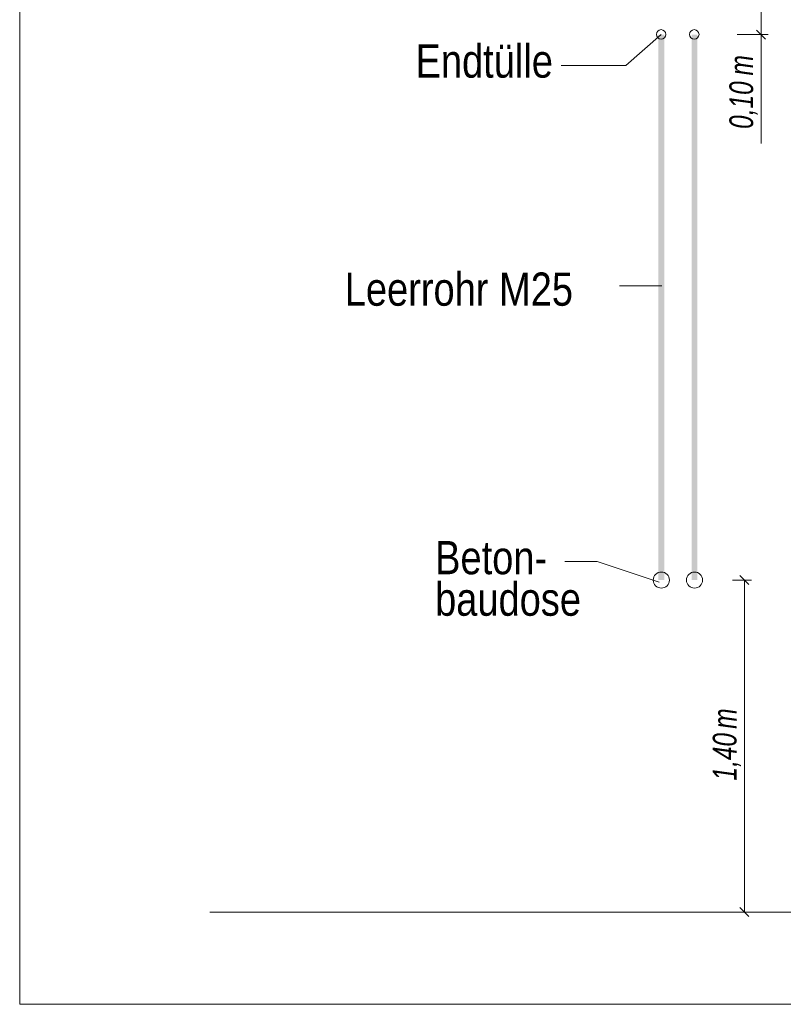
# Model space of a CAD drawing. Extents: x -500 to 300, y 62 to 1162.
# Tile 77 of 256: x 124 to 156, y 762 to 803. Entities that reach past the tile are written whole.
import ezdxf
from ezdxf.lldxf.tags import DXFTag

# ---------------------------------------------------------------- set-up
doc = ezdxf.new("R2010")
doc.units = 0
doc.layers.get('0').update_dxf_attribs({"lineweight": 13})
for name, color, linetype, lineweight, true_color in [('E_Aussparung Bemaßung-A06G93S68I', 5, 'Continuous', 9, 0x0000ff), ('E_Betonbaudose', 1, 'Continuous', 13, 0xff0000), ('E_Detail_Beschriftung', 7, 'Continuous', 13, 0x009900)]:
    doc.layers.add(name, color=color, linetype=linetype, lineweight=lineweight, true_color=true_color)
doc.layers.add('E_Detail_Linie_Text_Bem', color=7, linetype='Continuous', lineweight=13)
doc.styles.get("Standard").update_dxf_attribs({"font": 'ARIALN.TTF'})
tags = doc.linetypes.add('fein_strichliert-A06G93S58I', pattern=[4, 1, -2, 1]).pattern_tags.tags
tags[8:9] = [DXFTag(74, 4), DXFTag(75, 0), DXFTag(340, '0'), DXFTag(46, 0.0), DXFTag(50, 0.0), DXFTag(44, 0.0), DXFTag(45, 0.0)]
tags[6:7] = [DXFTag(74, 4), DXFTag(75, 0), DXFTag(340, '0'), DXFTag(46, 0.0), DXFTag(50, 0.0), DXFTag(44, 0.0), DXFTag(45, 0.0)]
tags[4:5] = [DXFTag(74, 4), DXFTag(75, 0), DXFTag(340, '0'), DXFTag(46, 0.0), DXFTag(50, 0.0), DXFTag(44, 0.0), DXFTag(45, 0.0)]

# ---------------------------------------------------------------- blocks, each defined once
blk = doc.blocks.new('Referenz-A06G93S98I')
at = {"layer": 'E_Aussparung Bemaßung-A06G93S68I', "linetype": 'Continuous', "ltscale": 0.13}
for p, q in [((155.047, 804.246), (155.047, 797.891)), ((154.857, 802.673), (155.238, 802.291)), ((155.347, 802.482), (154.047, 802.482)), ((154.647, 779.482), (153.847, 779.482)), ((154.538, 779.291), (154.157, 779.673)), ((154.347, 779.482), (154.347, 765.482)), ((154.538, 765.291), (154.157, 765.673)), ((154.647, 765.482), (153.847, 765.482))]:
    blk.add_line(p, q, dxfattribs=at)
at = {"layer": 'E_Betonbaudose', "linetype": 'Continuous', "ltscale": 0.13}
for centre, radius in [((150.833, 802.492), 0.2), ((152.233, 802.492), 0.2), ((150.843, 779.482), 0.34), ((152.243, 779.482), 0.34)]:
    blk.add_circle(centre, radius, dxfattribs=at)
at = {"layer": 'E_Detail_Linie_Text_Bem', "linetype": 'fein_strichliert-A06G93S58I', "ltscale": 0.65}
for p, q in [((123.782, 822.909), (123.782, 761.593)), ((123.782, 761.593), (183.525, 761.593))]:
    blk.add_line(p, q, dxfattribs=at)
at = {"layer": 'E_Detail_Linie_Text_Bem', "color": 0, "linetype": 'Continuous', "ltscale": 0.13}
for p, q in [((149.346, 801.174), (150.833, 802.492)), ((149.346, 801.174), (146.624, 801.174)), ((149.077, 791.896), (150.862, 791.896)), ((148.141, 780.262), (146.772, 780.262)), ((148.141, 780.262), (150.752, 779.389))]:
    blk.add_line(p, q, dxfattribs=at)
at = {"layer": 'E_Detail_Linie_Text_Bem', "linetype": 'Continuous', "ltscale": 0.13}
blk.add_line((131.798, 765.482), (168.811, 765.482), dxfattribs=at)
for points in [[(150.968, 802.483), (150.968, 779.482), (150.718, 802.482), (150.718, 779.482)], [(152.368, 802.483), (152.368, 779.482), (152.118, 802.482), (152.118, 779.482)]]:
    blk.add_solid(points, dxfattribs=at)
at = {"layer": 'E_Aussparung Bemaßung-A06G93S68I', "linetype": 'Continuous', "ltscale": 0.13, "char_height": 1, "attachment_point": 1, "rotation": 90}
for s, insert in [('{\\W0.9;\\fArial Narrow|b0|i1;m}', (153.714, 800.759)), ('{\\W0.9;\\fArial Narrow|b0|i1;0,10 }', (153.714, 798.507)), ('{\\W0.9;\\fArial Narrow|b0|i1;m}', (153.014, 773.211)), ('{\\W0.9;\\fArial Narrow|b0|i1;1,40 }', (153.014, 771.027))]:
    blk.add_mtext(s, dxfattribs=dict(at, insert=insert))
at = {"layer": 'E_Detail_Beschriftung', "linetype": 'Continuous', "ltscale": 0.13, "char_height": 1.4, "attachment_point": 1}
for s, insert in [('{\\fArial Narrow;Endtülle}', (140.477, 802.068)), ('{\\fArial Narrow;Leerrohr M25}', (137.492, 792.451)), ('{\\fArial Narrow;Beton-}', (141.302, 781.128)), ('{\\fArial Narrow;baudose}', (141.302, 779.378))]:
    blk.add_mtext(s, dxfattribs=dict(at, insert=insert))

msp = doc.modelspace()

# ---------------------------------------------------------------- block references
at = {"color": 8, "lineweight": 25, "ltscale": 0.25, "true_color": 0x808080}
msp.add_blockref('Referenz-A06G93S98I', (0, 0), dxfattribs=at)

doc.saveas('drawing.dxf')
